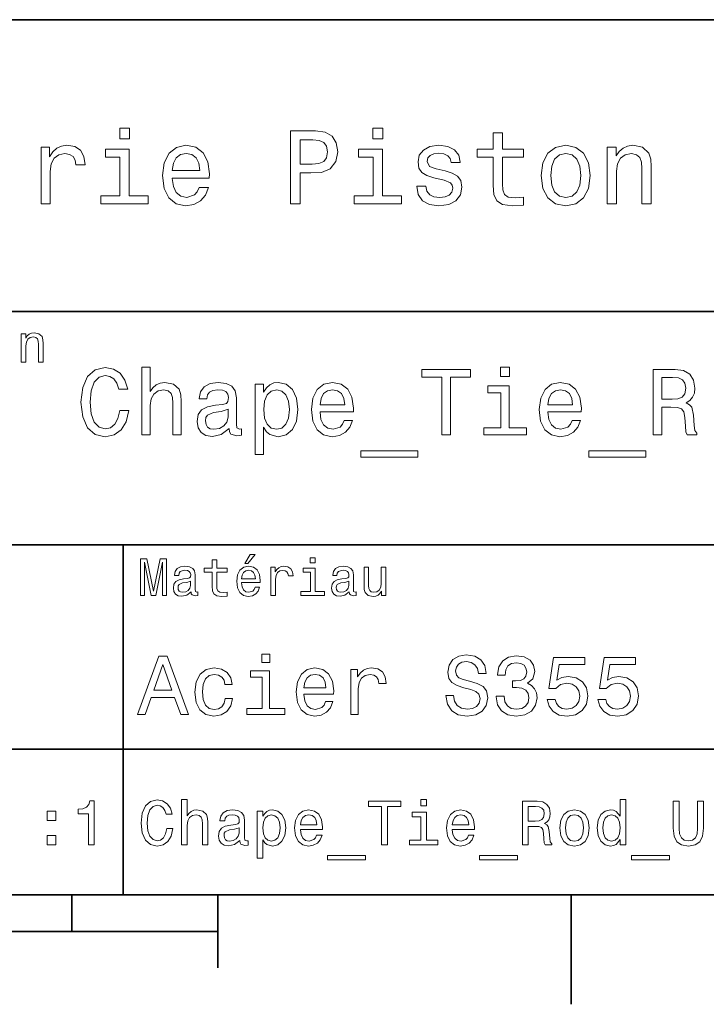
# Model space of a CAD drawing. Extents: x 0 to 297, y 0 to 210.
# Tile 6 of 8: x 185 to 232, y 2 to 70. Entities that reach past the tile are written whole.
import ezdxf

# ---------------------------------------------------------------- set-up
doc = ezdxf.new("R2010")
doc.units = 0

msp = doc.modelspace()

# ---------------------------------------------------------------- linework, layer by layer
at = {"color": 7, "lineweight": 35}
for p, q in [((97, 70), (287, 70)), ((162, 50), (287, 50)), ((162, 34), (287, 34)), ((162, 20), (287, 20)), ((10, 10), (287, 10)), ((97, 10), (287, 10)), ((98.5, 7.5), (198.5, 7.5))]:
    msp.add_line(p, q, dxfattribs=at)
at = {"color": 7, "lineweight": 35, "ltscale": 0.35}
msp.add_line((192, 20), (192, 34), dxfattribs=at)
at = {"color": 7, "lineweight": 35, "ltscale": 0.25}
msp.add_line((192, 10), (192, 20), dxfattribs=at)
at = {"color": 7, "lineweight": 35, "ltscale": 0.0625}
msp.add_line((188.5, 10), (188.5, 7.5), dxfattribs=at)
at = {"color": 7, "lineweight": 35, "ltscale": 0.125}
msp.add_line((198.5, 10), (198.5, 5), dxfattribs=at)
at = {"color": 7, "lineweight": 35, "ltscale": 0.1875}
msp.add_line((222.699997, 10), (222.699997, 2.5), dxfattribs=at)
at = {"color": 7, "lineweight": 13}
for points in [[(192.439484, 62.554031), (191.769455, 62.554031), (191.769455, 61.833572), (192.439484, 61.833572)], [(203.462524, 57.381123), (204.125351, 57.381123), (204.125351, 59.492073), (204.860229, 59.492073), (205.602295, 59.528095), (206.193085, 59.780258), (206.574921, 60.270172), (206.704605, 60.940201), (206.603745, 61.559795), (206.315552, 62.013687), (205.840057, 62.287464), (205.191635, 62.381123), (203.462524, 62.381123)], [(209.788177, 62.554031), (209.118149, 62.554031), (209.118149, 61.833572), (209.788177, 61.833572)], [(217.353027, 60.579971), (217.353027, 58.64193), (217.396255, 58.015129), (217.597992, 57.582851), (218.001434, 57.330688), (218.685883, 57.244236), (219.43515, 57.280258), (219.43515, 57.827808), (218.887604, 57.78458), (218.390488, 57.842216), (218.123917, 58.022331), (218.008652, 58.324928), (217.98703, 58.75), (217.98703, 60.579971), (219.43515, 60.579971), (219.43515, 61.120316), (217.98703, 61.120316), (217.98703, 62.251438), (217.353027, 62.251438), (217.353027, 61.120316), (216.257935, 61.120316), (216.257935, 60.579971)], [(205.01152, 61.76873), (205.443802, 61.725502), (205.760803, 61.588615), (205.94812, 61.336452), (206.01297, 60.940201), (205.940918, 60.522331), (205.746399, 60.270172), (205.414978, 60.140488), (204.96109, 60.104465), (204.125351, 60.104465), (204.125351, 61.76873)], [(186.380402, 57.381123), (187.014404, 57.381123), (187.014404, 59.592937), (187.079254, 60.12608), (187.273773, 60.507923), (187.590775, 60.738472), (188.015854, 60.817722), (188.332855, 60.767288), (188.570602, 60.623199), (188.714691, 60.378242), (188.765121, 60.046829), (189.406342, 60.046829), (189.319885, 60.630402), (189.082123, 61.048271), (188.685883, 61.30043), (188.145538, 61.386887), (187.778091, 61.32925), (187.46109, 61.185158), (187.180115, 60.940201), (186.956772, 60.608788), (186.956772, 61.25), (186.380402, 61.25)], [(192.417862, 57.914265), (192.417862, 61.120316), (190.789627, 61.120316), (190.789627, 60.579971), (191.783859, 60.579971), (191.783859, 57.914265), (190.48703, 57.914265), (190.48703, 57.381123), (193.729111, 57.381123), (193.729111, 57.914265)], [(195.37175, 59.131844), (197.907776, 59.131844), (197.914978, 59.427231), (197.799713, 60.255764), (197.482712, 60.875359), (196.978378, 61.25), (196.30835, 61.386887), (195.65274, 61.242794), (195.148407, 60.839336), (194.824203, 60.183716), (194.708923, 59.319164), (194.817001, 58.432995), (195.141205, 57.78458), (195.638321, 57.381123), (196.286743, 57.244236), (196.848694, 57.337894), (197.309799, 57.582851), (197.648407, 57.971901), (197.842941, 58.490631), (197.216141, 58.490631), (197.086456, 58.20245), (196.899139, 57.986309), (196.365997, 57.8134), (195.955322, 57.892651), (195.645538, 58.14481), (195.443802, 58.555473), (195.37175, 59.110229)], [(195.37175, 59.664986), (195.451004, 60.162102), (195.645538, 60.529537), (195.940918, 60.75288), (196.329971, 60.83213), (196.711807, 60.75288), (197.007202, 60.529537), (197.187317, 60.162102), (197.252167, 59.664986)], [(209.766571, 57.914265), (209.766571, 61.120316), (208.138321, 61.120316), (208.138321, 60.579971), (209.132568, 60.579971), (209.132568, 57.914265), (207.835724, 57.914265), (207.835724, 57.381123), (211.077805, 57.381123), (211.077805, 57.914265)], [(214.060516, 59.636166), (213.44812, 59.780258), (212.994232, 59.945965), (212.842941, 60.28458), (212.886169, 60.522331), (213.03746, 60.695244), (213.282425, 60.803314), (213.635437, 60.846542), (213.97406, 60.803314), (214.240631, 60.67363), (214.413544, 60.479107), (214.485596, 60.219738), (215.105194, 60.219738), (215.105194, 60.23415), (214.997116, 60.70245), (214.701721, 61.069885), (214.240631, 61.30043), (213.635437, 61.386887), (213.023056, 61.30043), (212.57637, 61.062679), (212.29538, 60.709652), (212.208939, 60.262966), (212.273773, 59.830688), (212.475494, 59.528095), (212.806915, 59.311958), (213.289627, 59.16066), (213.995682, 58.987751), (214.427948, 58.807636), (214.543228, 58.663544), (214.586456, 58.447407), (214.521606, 58.180836), (214.348694, 57.979107), (214.067719, 57.849422), (213.693085, 57.806194), (213.296829, 57.849422), (213.008636, 58.000721), (212.814117, 58.245674), (212.734863, 58.584293), (212.122482, 58.584293), (212.223343, 58.007923), (212.518738, 57.590057), (212.98703, 57.337894), (213.635437, 57.244236), (214.312683, 57.337894), (214.809799, 57.590057), (215.112396, 57.993515), (215.220459, 58.519451), (215.141205, 58.973343), (214.917862, 59.283138), (214.55043, 59.484871)], [(220.65274, 59.311958), (220.768005, 58.432995), (221.099426, 57.78458), (221.625366, 57.381123), (222.331421, 57.244236), (223.030258, 57.381123), (223.556198, 57.777374), (223.887604, 58.425793), (224.010086, 59.311958), (223.887604, 60.190922), (223.556198, 60.846542), (223.030258, 61.242794), (222.331421, 61.386887), (221.625366, 61.242794), (221.099426, 60.839336), (220.768005, 60.190922)], [(221.301147, 59.319164), (221.365997, 59.967579), (221.567719, 60.435879), (221.891937, 60.72406), (222.331421, 60.824928), (222.763687, 60.72406), (223.087891, 60.443081), (223.289627, 59.967579), (223.361679, 59.319164), (223.289627, 58.663544), (223.087891, 58.188038), (222.763687, 57.899853), (222.331421, 57.806194), (221.891937, 57.899853), (221.567719, 58.188038), (221.365997, 58.663544)], [(225.177246, 57.381123), (225.811249, 57.381123), (225.811249, 59.614552), (225.876083, 60.12608), (226.085022, 60.500717), (226.409225, 60.731266), (226.841507, 60.817722), (227.187317, 60.745674), (227.403458, 60.551151), (227.511536, 60.226944), (227.547546, 59.794666), (227.547546, 57.381123), (228.181564, 57.381123), (228.181564, 59.924351), (228.15274, 60.435879), (228.023056, 60.86095), (227.597992, 61.25), (226.935165, 61.386887), (226.567719, 61.336452), (226.257935, 61.199566), (225.991364, 60.969017), (225.782425, 60.659222), (225.782425, 61.25), (225.177246, 61.25)], [(185.024506, 46.530979), (185.341492, 46.530979), (185.341492, 47.647694), (185.373917, 47.903458), (185.478394, 48.090778), (185.640488, 48.206051), (185.856628, 48.249279), (186.029541, 48.213257), (186.137604, 48.115993), (186.19165, 47.953888), (186.209656, 47.737751), (186.209656, 46.530979), (186.526657, 46.530979), (186.526657, 47.802593), (186.512253, 48.058357), (186.447403, 48.270893), (186.234879, 48.465416), (185.903458, 48.533859), (185.719742, 48.508644), (185.56485, 48.440201), (185.431564, 48.324928), (185.327087, 48.170029), (185.327087, 48.465416), (185.024506, 48.465416)], [(191.774506, 43.203171), (191.644821, 42.658501), (191.430847, 42.269451), (191.132568, 42.029537), (190.782425, 41.951729), (190.360962, 42.068443), (190.030258, 42.418587), (189.809799, 42.989193), (189.73848, 43.780258), (189.809799, 44.564842), (190.023773, 45.14193), (190.354477, 45.492073), (190.782425, 45.615273), (191.093658, 45.55043), (191.359512, 45.368874), (191.567001, 45.077087), (191.709656, 44.675072), (192.325653, 44.675072), (192.131134, 45.291065), (191.793945, 45.757923), (191.333572, 46.049709), (190.782425, 46.153458), (190.095108, 45.991352), (189.569885, 45.537464), (189.232712, 44.791786), (189.115997, 43.780258), (189.232712, 42.76873), (189.569885, 42.023052), (190.095108, 41.562679), (190.782425, 41.407059), (191.385452, 41.530258), (191.871765, 41.873917), (192.215424, 42.438038), (192.396973, 43.203171)], [(193.285309, 41.530258), (193.855911, 41.530258), (193.855911, 43.540344), (193.914276, 44.000721), (194.10231, 44.337894), (194.394104, 44.545387), (194.783142, 44.623199), (195.094391, 44.558357), (195.28891, 44.383286), (195.386169, 44.091499), (195.418594, 43.70245), (195.418594, 41.530258), (195.989197, 41.530258), (195.989197, 43.819164), (195.963257, 44.279537), (195.846542, 44.662102), (195.463989, 45.012245), (194.867447, 45.135445), (194.543228, 45.090057), (194.26442, 44.966858), (194.030991, 44.772331), (193.855911, 44.506485), (193.855911, 46.185879), (193.285309, 46.185879)], [(213.846542, 41.530258), (214.443085, 41.530258), (214.443085, 45.485588), (215.804764, 45.485588), (215.804764, 46.030258), (212.478394, 46.030258), (212.478394, 45.485588), (213.846542, 45.485588)], [(218.469742, 46.185879), (217.866714, 46.185879), (217.866714, 45.537464), (218.469742, 45.537464)], [(228.312683, 41.530258), (228.91571, 41.530258), (228.91571, 43.430115), (229.531708, 43.430115), (229.985596, 43.41066), (230.270905, 43.319885), (230.426514, 43.105907), (230.491364, 42.723343), (230.523773, 42.139767), (230.562683, 41.757202), (230.640488, 41.530258), (231.32132, 41.530258), (231.32132, 41.653458), (231.172195, 41.835014), (231.120316, 42.172188), (231.074936, 42.898415), (230.964691, 43.4366), (230.815567, 43.605186), (230.582138, 43.728386), (230.841507, 43.890488), (231.023056, 44.117435), (231.139771, 44.402737), (231.17868, 44.746395), (231.087891, 45.291065), (230.828537, 45.699566), (230.400574, 45.945965), (229.817001, 46.030258), (228.312683, 46.030258)], [(229.648422, 45.479107), (230.043945, 45.440201), (230.322769, 45.317001), (230.497833, 45.090057), (230.556198, 44.733429), (230.491364, 44.357346), (230.316284, 44.130402), (230.018005, 44.013687), (229.609512, 43.981266), (228.91571, 43.981266), (228.91571, 45.479107)], [(199.257202, 41.98415), (199.257202, 41.964695), (199.289627, 41.744236), (199.386887, 41.588615), (199.795395, 41.465416), (200.113113, 41.517288), (200.113113, 41.958214), (199.976944, 41.938759), (199.795395, 42.023052), (199.76297, 42.282421), (199.76297, 44.085014), (199.685165, 44.545387), (199.458221, 44.869595), (199.062683, 45.064121), (198.505051, 45.135445), (197.960373, 45.057636), (197.558365, 44.837173), (197.305481, 44.493515), (197.221191, 44.039623), (197.221191, 44.000721), (197.733429, 44.000721), (197.778824, 44.273052), (197.921478, 44.467579), (198.154907, 44.584293), (198.485596, 44.629681), (198.803314, 44.59726), (199.030258, 44.5), (199.166428, 44.331409), (199.211823, 44.09798), (199.185883, 43.825645), (199.082138, 43.68948), (198.822769, 43.624638), (198.336456, 43.572765), (197.778824, 43.456051), (197.383286, 43.248558), (197.149857, 42.924351), (197.078537, 42.444523), (197.143372, 42.016571), (197.344391, 41.698845), (197.668594, 41.497837), (198.115997, 41.426514), (198.719025, 41.562679)], [(201.630402, 44.474064), (201.630402, 45.012245), (201.059799, 45.012245), (201.059799, 40.181557), (201.630402, 40.181557), (201.630402, 42.061958), (201.831421, 41.757202), (202.058365, 41.556194), (202.628967, 41.407059), (203.17363, 41.530258), (203.601593, 41.899857), (203.880402, 42.483429), (203.984161, 43.274494), (203.880402, 44.059078), (203.601593, 44.642651), (203.17363, 45.005764), (202.628967, 45.135445), (202.317734, 45.096542), (202.05188, 44.973343), (201.824936, 44.76585)], [(202.531708, 41.919308), (202.149139, 42.003601), (201.870316, 42.262966), (201.695251, 42.684437), (201.636887, 43.274494), (201.695251, 43.858067), (201.870316, 44.279537), (202.149139, 44.532421), (202.531708, 44.623199), (202.881851, 44.532421), (203.160675, 44.273052), (203.335739, 43.851585), (203.400574, 43.274494), (203.335739, 42.690922), (203.160675, 42.262966), (202.881851, 42.003601)], [(205.494965, 43.105907), (207.777374, 43.105907), (207.783875, 43.371758), (207.680115, 44.117435), (207.394821, 44.675072), (206.940933, 45.012245), (206.337906, 45.135445), (205.747849, 45.005764), (205.293945, 44.642651), (205.002167, 44.052593), (204.898422, 43.274494), (204.995682, 42.476944), (205.287476, 41.893372), (205.734879, 41.530258), (206.318451, 41.407059), (206.824219, 41.491352), (207.239197, 41.711815), (207.543945, 42.061958), (207.719025, 42.528816), (207.154907, 42.528816), (207.038193, 42.269451), (206.869598, 42.074928), (206.389771, 41.919308), (206.020172, 41.990631), (205.741364, 42.217579), (205.559799, 42.587173), (205.494965, 43.086452)], [(205.494965, 43.585735), (205.566284, 44.033138), (205.741364, 44.363831), (206.007202, 44.564842), (206.357361, 44.636166), (206.701019, 44.564842), (206.966858, 44.363831), (207.128967, 44.033138), (207.187317, 43.585735)], [(218.450287, 42.010086), (218.450287, 44.895531), (216.984879, 44.895531), (216.984879, 44.409222), (217.879684, 44.409222), (217.879684, 42.010086), (216.71254, 42.010086), (216.71254, 41.530258), (219.630402, 41.530258), (219.630402, 42.010086)], [(221.108795, 43.105907), (223.391205, 43.105907), (223.397705, 43.371758), (223.293945, 44.117435), (223.008652, 44.675072), (222.554764, 45.012245), (221.951736, 45.135445), (221.361679, 45.005764), (220.907776, 44.642651), (220.615997, 44.052593), (220.512253, 43.274494), (220.609512, 42.476944), (220.901306, 41.893372), (221.348709, 41.530258), (221.932281, 41.407059), (222.438049, 41.491352), (222.853027, 41.711815), (223.157776, 42.061958), (223.332855, 42.528816), (222.768738, 42.528816), (222.652023, 42.269451), (222.483429, 42.074928), (222.003601, 41.919308), (221.634003, 41.990631), (221.355194, 42.217579), (221.17363, 42.587173), (221.108795, 43.086452)], [(221.108795, 43.585735), (221.180115, 44.033138), (221.355194, 44.363831), (221.621033, 44.564842), (221.971191, 44.636166), (222.31485, 44.564842), (222.580688, 44.363831), (222.742798, 44.033138), (222.801147, 43.585735)], [(199.192368, 42.749279), (199.114563, 42.412102), (198.907059, 42.152737), (198.595825, 41.98415), (198.213257, 41.925793), (197.966858, 41.958214), (197.791794, 42.061958), (197.681564, 42.243515), (197.649139, 42.496395), (197.675079, 42.723343), (197.778824, 42.885445), (198.193802, 43.067001), (198.719025, 43.14481), (199.192368, 43.30043)], [(208.289627, 40.453888), (208.289627, 40), (212.193085, 40), (212.193085, 40.453888)], [(223.903458, 40.453888), (223.903458, 40), (227.806915, 40), (227.806915, 40.453888)], [(200.341492, 32.728386), (200.554031, 32.728386), (201.054749, 33.340778), (200.701736, 33.340778)], [(205.161377, 33.117435), (204.82637, 33.117435), (204.82637, 32.757202), (205.161377, 32.757202)], [(193.183716, 30.530979), (193.46109, 30.530979), (193.46109, 32.80043), (193.929398, 30.530979), (194.239197, 30.530979), (194.703888, 32.80043), (194.703888, 30.530979), (194.984863, 30.530979), (194.984863, 33.030979), (194.545395, 33.030979), (194.08429, 30.826368), (193.626801, 33.030979), (193.183716, 33.030979)], [(196.656342, 30.78314), (196.656342, 30.772333), (196.674347, 30.649855), (196.728394, 30.5634), (196.955338, 30.494957), (197.131851, 30.523775), (197.131851, 30.768732), (197.056198, 30.757925), (196.955338, 30.804754), (196.937317, 30.948847), (196.937317, 31.950287), (196.894089, 32.206051), (196.768005, 32.386166), (196.548264, 32.494236), (196.23848, 32.533859), (195.935883, 32.490635), (195.71254, 32.368156), (195.572052, 32.177231), (195.525223, 31.925072), (195.525223, 31.903458), (195.809799, 31.903458), (195.835022, 32.054756), (195.914261, 32.162823), (196.043945, 32.227665), (196.227661, 32.25288), (196.404175, 32.234871), (196.530258, 32.180836), (196.605911, 32.087173), (196.631119, 31.957493), (196.616714, 31.806194), (196.559082, 31.730547), (196.414978, 31.694523), (196.144806, 31.665705), (195.835022, 31.600864), (195.61528, 31.48559), (195.485596, 31.305475), (195.445969, 31.038904), (195.481995, 30.801151), (195.593658, 30.62464), (195.773773, 30.512968), (196.022339, 30.473343), (196.357346, 30.54899)], [(198.100861, 32.130402), (198.100861, 31.161383), (198.122482, 30.847982), (198.223343, 30.631844), (198.425079, 30.505762), (198.767288, 30.462536), (199.141937, 30.480547), (199.141937, 30.754322), (198.868149, 30.732708), (198.619598, 30.761526), (198.486313, 30.851583), (198.42868, 31.002882), (198.417862, 31.215418), (198.417862, 32.130402), (199.141937, 32.130402), (199.141937, 32.400574), (198.417862, 32.400574), (198.417862, 32.966137), (198.100861, 32.966137), (198.100861, 32.400574), (197.553314, 32.400574), (197.553314, 32.130402)], [(200.121765, 31.40634), (201.389771, 31.40634), (201.393372, 31.554033), (201.335739, 31.9683), (201.177231, 32.278099), (200.925079, 32.465416), (200.590057, 32.533859), (200.262253, 32.461815), (200.010086, 32.260086), (199.847977, 31.932276), (199.790344, 31.5), (199.844376, 31.056915), (200.006485, 30.732708), (200.255051, 30.530979), (200.579254, 30.462536), (200.860229, 30.509365), (201.090775, 30.631844), (201.260086, 30.826368), (201.357346, 31.085733), (201.043945, 31.085733), (200.979111, 30.941643), (200.885452, 30.833572), (200.618881, 30.747118), (200.413544, 30.786743), (200.258652, 30.912823), (200.157776, 31.118155), (200.121765, 31.395533)], [(202.131851, 30.530979), (202.448853, 30.530979), (202.448853, 31.636887), (202.481262, 31.903458), (202.578537, 32.094379), (202.73703, 32.209652), (202.94957, 32.249279), (203.108063, 32.224064), (203.226944, 32.152016), (203.298996, 32.029537), (203.324203, 31.863832), (203.644806, 31.863832), (203.601593, 32.155621), (203.482712, 32.364552), (203.284576, 32.490635), (203.014404, 32.533859), (202.830688, 32.505043), (202.672195, 32.432995), (202.531708, 32.310516), (202.420029, 32.144814), (202.420029, 32.465416), (202.131851, 32.465416)], [(205.150574, 30.79755), (205.150574, 32.400574), (204.336456, 32.400574), (204.336456, 32.130402), (204.833572, 32.130402), (204.833572, 30.79755), (204.185165, 30.79755), (204.185165, 30.530979), (205.806198, 30.530979), (205.806198, 30.79755)], [(207.499283, 30.78314), (207.499283, 30.772333), (207.517288, 30.649855), (207.57132, 30.5634), (207.798264, 30.494957), (207.974777, 30.523775), (207.974777, 30.768732), (207.899139, 30.757925), (207.798264, 30.804754), (207.780258, 30.948847), (207.780258, 31.950287), (207.73703, 32.206051), (207.610947, 32.386166), (207.391205, 32.494236), (207.081406, 32.533859), (206.778824, 32.490635), (206.555481, 32.368156), (206.414978, 32.177231), (206.368149, 31.925072), (206.368149, 31.903458), (206.65274, 31.903458), (206.677948, 32.054756), (206.757202, 32.162823), (206.886887, 32.227665), (207.070602, 32.25288), (207.247116, 32.234871), (207.373199, 32.180836), (207.448853, 32.087173), (207.47406, 31.957493), (207.459656, 31.806194), (207.402023, 31.730547), (207.257919, 31.694523), (206.987747, 31.665705), (206.677948, 31.600864), (206.458206, 31.48559), (206.328537, 31.305475), (206.28891, 31.038904), (206.324921, 30.801151), (206.4366, 30.62464), (206.616714, 30.512968), (206.86528, 30.473343), (207.200287, 30.54899)], [(210.010086, 32.465416), (209.693085, 32.465416), (209.693085, 31.348703), (209.657059, 31.089336), (209.552597, 30.902016), (209.390488, 30.786743), (209.177948, 30.750719), (209.008636, 30.779539), (208.900574, 30.865993), (208.83934, 31.013687), (208.824921, 31.222622), (208.824921, 32.465416), (208.507919, 32.465416), (208.507919, 31.193804), (208.518738, 30.93804), (208.587173, 30.725504), (208.796112, 30.530979), (209.131119, 30.462536), (209.311234, 30.487751), (209.466141, 30.552593), (209.599426, 30.664265), (209.707489, 30.826368), (209.707489, 30.530979), (210.010086, 30.530979)], [(200.121765, 31.672911), (200.161377, 31.921469), (200.258652, 32.105186), (200.406342, 32.216858), (200.600861, 32.256485), (200.791794, 32.216858), (200.939484, 32.105186), (201.029541, 31.921469), (201.061966, 31.672911)], [(196.620316, 31.208212), (196.577087, 31.020893), (196.461823, 30.876801), (196.28891, 30.78314), (196.07637, 30.750719), (195.939484, 30.768732), (195.842224, 30.826368), (195.780975, 30.927233), (195.76297, 31.067722), (195.777374, 31.193804), (195.835022, 31.283861), (196.065567, 31.384726), (196.357346, 31.427954), (196.620316, 31.514408)], [(207.463257, 31.208212), (207.420029, 31.020893), (207.304749, 30.876801), (207.131851, 30.78314), (206.919312, 30.750719), (206.782425, 30.768732), (206.68515, 30.826368), (206.623917, 30.927233), (206.605911, 31.067722), (206.620316, 31.193804), (206.677948, 31.283861), (206.908508, 31.384726), (207.200287, 31.427954), (207.463257, 31.514408)], [(192.982712, 22.360231), (193.51297, 22.360231), (193.933716, 23.536024), (195.530258, 23.536024), (195.951004, 22.360231), (196.492798, 22.360231), (195.028824, 26.365995), (194.440918, 26.365995)], [(202.048996, 26.49856), (201.51297, 26.49856), (201.51297, 25.922192), (202.048996, 25.922192)], [(214.642654, 23.680117), (214.118149, 23.680117), (214.233429, 23.069164), (214.521606, 22.619596), (214.965424, 22.348703), (215.564835, 22.250721), (216.158508, 22.342941), (216.60231, 22.596542), (216.88472, 22.994238), (216.988464, 23.518732), (216.902023, 23.991356), (216.659943, 24.296831), (216.268005, 24.49856), (215.743515, 24.648417), (215.293945, 24.757925), (215, 24.884727), (214.832855, 25.069164), (214.780975, 25.357349), (214.832855, 25.616714), (214.982712, 25.812681), (215.213257, 25.945246), (215.530258, 25.991356), (215.853027, 25.933718), (216.106628, 25.778099), (216.273773, 25.518732), (216.354462, 25.167149), (216.878967, 25.167149), (216.878967, 25.178675), (216.786743, 25.720463), (216.515854, 26.12392), (216.08934, 26.377522), (215.51297, 26.463978), (214.994232, 26.377522), (214.590775, 26.135448), (214.331406, 25.760807), (214.239197, 25.276657), (214.314117, 24.844381), (214.533142, 24.550434), (214.878967, 24.354467), (215.351593, 24.204613), (215.818451, 24.072046), (216.170029, 23.945246), (216.383286, 23.760807), (216.458206, 23.461096), (216.389053, 23.155621), (216.210373, 22.925074), (215.939484, 22.780981), (215.587891, 22.734871), (215.195969, 22.798271), (214.896255, 22.98271), (214.706055, 23.282421)], [(217.570602, 23.616716), (217.570602, 23.57637), (217.662827, 23.023056), (217.933716, 22.60807), (218.360229, 22.342941), (218.925079, 22.244957), (219.52449, 22.342941), (219.97406, 22.596542), (220.262253, 23), (220.365997, 23.518732), (220.319885, 23.858791), (220.193085, 24.135448), (219.985596, 24.348703), (219.708939, 24.504324), (220.083572, 24.815563), (220.216141, 25.311239), (220.129684, 25.760807), (219.881836, 26.100864), (219.478378, 26.314121), (218.925079, 26.38905), (218.406342, 26.296831), (218.008636, 26.043228), (217.749283, 25.639771), (217.662827, 25.103746), (217.662827, 25.063402), (218.175797, 25.063402), (218.221893, 25.432278), (218.371765, 25.697407), (218.613831, 25.858791), (218.953888, 25.916428), (219.253601, 25.870317), (219.472626, 25.749281), (219.605194, 25.553314), (219.657059, 25.288185), (219.605194, 25.005764), (219.466858, 24.815563), (219.224777, 24.700289), (218.896255, 24.665707), (218.671463, 24.671471), (218.671463, 24.216139), (218.953888, 24.227667), (219.317001, 24.175793), (219.587891, 24.037464), (219.749283, 23.812681), (219.806915, 23.518732), (219.743515, 23.184439), (219.57637, 22.9366), (219.311234, 22.780981), (218.959656, 22.729107), (218.596542, 22.786745), (218.331406, 22.959656), (218.164261, 23.236313), (218.100861, 23.616716)], [(194.118149, 24.025938), (194.734863, 25.789627), (195.351578, 24.025938)], [(221.0634, 23.40346), (221.190201, 22.930836), (221.472626, 22.56196), (221.887604, 22.331413), (222.417862, 22.244957), (223, 22.348703), (223.455322, 22.631124), (223.743515, 23.080692), (223.853027, 23.657061), (223.755035, 24.193085), (223.478378, 24.613834), (223.046112, 24.884727), (222.48703, 24.98271), (222.054749, 24.913546), (221.720459, 24.723343), (221.881836, 25.801153), (223.634003, 25.801153), (223.634003, 26.273777), (221.495682, 26.273777), (221.17868, 24.152739), (221.639771, 24.152739), (221.97406, 24.423632), (222.400574, 24.521614), (222.769455, 24.458214), (223.051865, 24.273777), (223.230545, 23.991356), (223.293945, 23.628242), (223.230545, 23.265131), (223.046112, 22.98271), (222.763687, 22.804035), (222.400574, 22.740635), (222.095093, 22.780981), (221.858795, 22.913546), (221.685883, 23.121038), (221.599426, 23.40346)], [(224.533142, 23.40346), (224.659943, 22.930836), (224.942352, 22.56196), (225.357346, 22.331413), (225.887604, 22.244957), (226.469742, 22.348703), (226.925064, 22.631124), (227.213257, 23.080692), (227.322769, 23.657061), (227.224777, 24.193085), (226.94812, 24.613834), (226.515839, 24.884727), (225.956772, 24.98271), (225.52449, 24.913546), (225.190201, 24.723343), (225.351578, 25.801153), (227.103745, 25.801153), (227.103745, 26.273777), (224.965424, 26.273777), (224.648407, 24.152739), (225.109512, 24.152739), (225.443802, 24.423632), (225.870316, 24.521614), (226.239197, 24.458214), (226.521606, 24.273777), (226.700287, 23.991356), (226.763687, 23.628242), (226.700287, 23.265131), (226.515839, 22.98271), (226.233429, 22.804035), (225.870316, 22.740635), (225.564835, 22.780981), (225.328522, 22.913546), (225.155609, 23.121038), (225.069153, 23.40346)], [(198.982712, 24.429396), (199.484146, 24.429396), (199.380402, 24.890491), (199.132568, 25.253603), (198.746399, 25.478386), (198.244949, 25.564842), (197.69165, 25.449568), (197.270889, 25.126802), (197.005768, 24.602306), (196.913544, 23.899136), (197, 23.201731), (197.259369, 22.682999), (197.668594, 22.360231), (198.227661, 22.250721), (198.723343, 22.337177), (199.109512, 22.579252), (199.374634, 22.959656), (199.489914, 23.46686), (199.005768, 23.46686), (198.919312, 23.144093), (198.757919, 22.902018), (198.527374, 22.752163), (198.244949, 22.706053), (197.893372, 22.780981), (197.639771, 23.011528), (197.484146, 23.386168), (197.432281, 23.916428), (197.484146, 24.43516), (197.645538, 24.809799), (197.904892, 25.040346), (198.244949, 25.121038), (198.544662, 25.069164), (198.769455, 24.9366), (198.919312, 24.717581)], [(202.031708, 22.786745), (202.031708, 25.351585), (200.729111, 25.351585), (200.729111, 24.91931), (201.52449, 24.91931), (201.52449, 22.786745), (200.48703, 22.786745), (200.48703, 22.360231), (203.080688, 22.360231), (203.080688, 22.786745)], [(204.394806, 23.760807), (206.42363, 23.760807), (206.429398, 23.99712), (206.337173, 24.659943), (206.083572, 25.155621), (205.680115, 25.455332), (205.144089, 25.564842), (204.619598, 25.449568), (204.216141, 25.126802), (203.956772, 24.602306), (203.864548, 23.910664), (203.951004, 23.201731), (204.210373, 22.682999), (204.608063, 22.360231), (205.126801, 22.250721), (205.57637, 22.325649), (205.945251, 22.521614), (206.216141, 22.832853), (206.371765, 23.247839), (205.870316, 23.247839), (205.766571, 23.017292), (205.616714, 22.844381), (205.190201, 22.706053), (204.861664, 22.769453), (204.613831, 22.971182), (204.452454, 23.299713), (204.394806, 23.743517)], [(204.394806, 24.187321), (204.458206, 24.585014), (204.613831, 24.878963), (204.850143, 25.057638), (205.161377, 25.121038), (205.466858, 25.057638), (205.703171, 24.878963), (205.84726, 24.585014), (205.899139, 24.187321)], [(207.610947, 22.360231), (208.118149, 22.360231), (208.118149, 24.129684), (208.170029, 24.556196), (208.325653, 24.861671), (208.579254, 25.04611), (208.919312, 25.10951), (209.172913, 25.069164), (209.363113, 24.953892), (209.478394, 24.757925), (209.518738, 24.492796), (210.031708, 24.492796), (209.96254, 24.959656), (209.772339, 25.293949), (209.455338, 25.495678), (209.023056, 25.564842), (208.729111, 25.518732), (208.47551, 25.40346), (208.250717, 25.207493), (208.072052, 24.942364), (208.072052, 25.455332), (207.610947, 25.455332)], [(189.621033, 13.428675), (190.014404, 13.428675), (190.014404, 16.450289), (189.720459, 16.450289), (189.642639, 16.1866), (189.48703, 16.009367), (189.249268, 15.905621), (188.920746, 15.871038), (188.920746, 15.564121), (189.621033, 15.564121)], [(195.001434, 14.543948), (194.914978, 14.180836), (194.772339, 13.92147), (194.573486, 13.761528), (194.340057, 13.709655), (194.059082, 13.787464), (193.838623, 14.020894), (193.691635, 14.401298), (193.644089, 14.928675), (193.691635, 15.45173), (193.83429, 15.836456), (194.054749, 16.069885), (194.340057, 16.152018), (194.547546, 16.108789), (194.724777, 15.987753), (194.863113, 15.793228), (194.958206, 15.525217), (195.368881, 15.525217), (195.239197, 15.93588), (195.014404, 16.247118), (194.707489, 16.441643), (194.340057, 16.510807), (193.881851, 16.402739), (193.531708, 16.100145), (193.306915, 15.603026), (193.229111, 14.928675), (193.306915, 14.254323), (193.531708, 13.757205), (193.881851, 13.450289), (194.340057, 13.346542), (194.742081, 13.428675), (195.066284, 13.657782), (195.295395, 14.033862), (195.416428, 14.543948)], [(196.008652, 13.428675), (196.389053, 13.428675), (196.389053, 14.768732), (196.427948, 15.075649), (196.553314, 15.300432), (196.747833, 15.438761), (197.007202, 15.490635), (197.214691, 15.447407), (197.344376, 15.330692), (197.409225, 15.136168), (197.430832, 14.876801), (197.430832, 13.428675), (197.811234, 13.428675), (197.811234, 14.954612), (197.793945, 15.261528), (197.716141, 15.516571), (197.46109, 15.75), (197.0634, 15.832133), (196.84726, 15.801874), (196.661377, 15.719741), (196.505768, 15.590058), (196.389053, 15.412825), (196.389053, 16.532421), (196.008652, 16.532421)], [(209.716141, 13.428675), (210.113831, 13.428675), (210.113831, 16.065563), (211.021606, 16.065563), (211.021606, 16.428675), (208.804031, 16.428675), (208.804031, 16.065563), (209.716141, 16.065563)], [(212.798279, 16.532421), (212.396255, 16.532421), (212.396255, 16.100145), (212.798279, 16.100145)], [(219.360229, 13.428675), (219.762253, 13.428675), (219.762253, 14.695246), (220.172913, 14.695246), (220.47551, 14.682277), (220.66571, 14.621758), (220.769455, 14.479107), (220.812683, 14.224064), (220.83429, 13.835014), (220.860229, 13.579971), (220.912109, 13.428675), (221.365997, 13.428675), (221.365997, 13.510807), (221.266571, 13.631845), (221.231995, 13.856628), (221.201736, 14.340778), (221.12825, 14.699568), (221.028824, 14.81196), (220.873199, 14.894093), (221.046112, 15.002162), (221.167145, 15.153459), (221.244965, 15.34366), (221.270905, 15.572767), (221.210373, 15.93588), (221.037476, 16.208214), (220.752167, 16.372478), (220.363113, 16.428675), (219.360229, 16.428675)], [(226.060516, 13.787464), (226.060516, 13.428675), (226.440918, 13.428675), (226.440918, 16.532421), (226.06485, 16.532421), (226.06485, 15.395534), (225.775223, 15.724064), (225.597992, 15.801874), (225.394821, 15.832133), (225.027374, 15.745678), (224.742081, 15.503603), (224.556198, 15.114553), (224.491364, 14.591499), (224.556198, 14.068444), (224.742081, 13.675073), (225.027374, 13.428675), (225.394821, 13.346542), (225.597992, 13.376801), (225.779541, 13.454611)], [(229.700287, 14.569885), (229.760803, 14.029539), (229.951019, 13.644813), (230.270905, 13.424352), (230.733429, 13.346542), (231.19165, 13.424352), (231.511536, 13.644813), (231.701736, 14.025216), (231.766571, 14.569885), (231.766571, 16.428675), (231.364563, 16.428675), (231.364563, 14.548271), (231.325653, 14.180836), (231.208939, 13.917148), (231.010086, 13.761528), (230.733429, 13.709655), (230.448135, 13.761528), (230.249283, 13.917148), (230.132568, 14.176514), (230.097992, 14.548271), (230.097992, 16.428675), (229.700287, 16.428675)], [(186.798264, 15.105908), (187.394806, 15.105908), (187.394806, 15.75), (186.798264, 15.75)], [(199.989914, 13.731268), (199.989914, 13.7183), (200.011536, 13.571326), (200.07637, 13.46758), (200.348709, 13.385448), (200.560516, 13.42003), (200.560516, 13.713977), (200.469742, 13.701009), (200.348709, 13.757205), (200.327087, 13.930116), (200.327087, 15.131845), (200.275223, 15.438761), (200.123917, 15.6549), (199.860229, 15.784582), (199.48848, 15.832133), (199.125366, 15.78026), (198.857346, 15.633286), (198.688766, 15.404179), (198.632568, 15.101585), (198.632568, 15.075649), (198.97406, 15.075649), (199.004318, 15.257205), (199.099426, 15.386889), (199.255051, 15.464698), (199.47551, 15.494957), (199.687317, 15.473343), (199.838623, 15.408502), (199.929398, 15.29611), (199.959656, 15.140491), (199.942368, 14.958934), (199.873199, 14.868156), (199.700287, 14.824928), (199.376083, 14.790346), (199.004318, 14.712537), (198.740631, 14.574208), (198.585022, 14.358069), (198.53746, 14.038185), (198.580688, 13.752882), (198.714691, 13.541066), (198.930832, 13.407061), (199.229111, 13.35951), (199.631119, 13.450289)], [(201.572052, 15.391211), (201.572052, 15.75), (201.19165, 15.75), (201.19165, 12.529539), (201.572052, 12.529539), (201.572052, 13.783141), (201.706055, 13.579971), (201.857346, 13.445966), (202.237747, 13.346542), (202.600861, 13.428675), (202.886169, 13.675073), (203.072052, 14.064121), (203.141205, 14.591499), (203.072052, 15.114553), (202.886169, 15.503603), (202.600861, 15.745678), (202.237747, 15.832133), (202.030258, 15.806196), (201.853027, 15.724064), (201.701736, 15.585735)], [(204.148422, 14.479107), (205.670029, 14.479107), (205.674347, 14.656341), (205.605194, 15.153459), (205.414993, 15.525217), (205.112396, 15.75), (204.710373, 15.832133), (204.317001, 15.745678), (204.014404, 15.503603), (203.819885, 15.110231), (203.750717, 14.591499), (203.815567, 14.059798), (204.010086, 13.67075), (204.308365, 13.428675), (204.697403, 13.346542), (205.034576, 13.402739), (205.311234, 13.549712), (205.514404, 13.783141), (205.631119, 14.09438), (205.255051, 14.09438), (205.177231, 13.92147), (205.06485, 13.791787), (204.744965, 13.688041), (204.498566, 13.735591), (204.312683, 13.886888), (204.19165, 14.133286), (204.148422, 14.466139)], [(212.785309, 13.748559), (212.785309, 15.672191), (211.80835, 15.672191), (211.80835, 15.347983), (212.404907, 15.347983), (212.404907, 13.748559), (211.626801, 13.748559), (211.626801, 13.428675), (213.572052, 13.428675), (213.572052, 13.748559)], [(214.557632, 14.479107), (216.079254, 14.479107), (216.083572, 14.656341), (216.014404, 15.153459), (215.824203, 15.525217), (215.521622, 15.75), (215.119598, 15.832133), (214.726227, 15.745678), (214.42363, 15.503603), (214.229111, 15.110231), (214.159943, 14.591499), (214.224792, 14.059798), (214.419312, 13.67075), (214.717575, 13.428675), (215.106628, 13.346542), (215.443802, 13.402739), (215.720459, 13.549712), (215.92363, 13.783141), (216.040344, 14.09438), (215.664261, 14.09438), (215.586456, 13.92147), (215.47406, 13.791787), (215.154175, 13.688041), (214.907776, 13.735591), (214.721909, 13.886888), (214.600861, 14.133286), (214.557632, 14.466139)], [(220.250717, 16.061239), (220.514404, 16.035303), (220.700287, 15.953171), (220.817001, 15.801874), (220.855911, 15.564121), (220.812683, 15.313401), (220.695969, 15.162104), (220.497116, 15.084294), (220.224792, 15.06268), (219.762253, 15.06268), (219.762253, 16.061239)], [(221.919312, 14.587176), (221.98848, 14.059798), (222.187317, 13.67075), (222.502884, 13.428675), (222.926514, 13.346542), (223.345825, 13.428675), (223.661392, 13.666427), (223.860229, 14.055476), (223.933716, 14.587176), (223.860229, 15.114553), (223.661392, 15.507925), (223.345825, 15.745678), (222.926514, 15.832133), (222.502884, 15.745678), (222.187317, 15.503603), (221.98848, 15.114553)], [(202.172913, 13.688041), (201.917862, 13.744237), (201.731995, 13.917148), (201.61528, 14.198127), (201.57637, 14.591499), (201.61528, 14.980548), (201.731995, 15.261528), (201.917862, 15.430116), (202.172913, 15.490635), (202.406342, 15.430116), (202.592224, 15.257205), (202.708939, 14.976225), (202.752167, 14.591499), (202.708939, 14.20245), (202.592224, 13.917148), (202.406342, 13.744237)], [(204.148422, 14.798992), (204.195969, 15.097262), (204.312683, 15.317724), (204.489914, 15.45173), (204.723343, 15.49928), (204.952454, 15.45173), (205.129684, 15.317724), (205.237747, 15.097262), (205.276657, 14.798992)], [(214.557632, 14.798992), (214.605194, 15.097262), (214.721909, 15.317724), (214.899139, 15.45173), (215.132568, 15.49928), (215.361679, 15.45173), (215.53891, 15.317724), (215.646973, 15.097262), (215.685883, 14.798992)], [(222.308365, 14.591499), (222.34726, 14.980548), (222.468307, 15.261528), (222.662827, 15.434439), (222.926514, 15.494957), (223.185883, 15.434439), (223.380402, 15.26585), (223.50145, 14.980548), (223.544678, 14.591499), (223.50145, 14.198127), (223.380402, 13.912825), (223.185883, 13.739914), (222.926514, 13.683718), (222.662827, 13.739914), (222.468307, 13.912825), (222.34726, 14.198127)], [(225.459656, 15.490635), (225.710388, 15.430116), (225.900574, 15.261528), (226.01297, 14.980548), (226.056198, 14.591499), (226.01297, 14.198127), (225.900574, 13.917148), (225.710388, 13.744237), (225.459656, 13.688041), (225.221909, 13.744237), (225.040344, 13.917148), (224.919312, 14.20245), (224.880402, 14.591499), (224.919312, 14.976225), (225.040344, 15.257205), (225.221909, 15.430116)], [(199.946686, 14.241355), (199.894806, 14.016571), (199.756485, 13.84366), (199.548996, 13.731268), (199.293945, 13.692364), (199.129684, 13.713977), (199.01297, 13.783141), (198.939484, 13.904179), (198.917862, 14.072767), (198.935165, 14.224064), (199.004318, 14.332133), (199.280975, 14.453171), (199.631119, 14.505044), (199.946686, 14.60879)], [(186.798264, 13.428675), (187.394806, 13.428675), (187.394806, 14.072767), (186.798264, 14.072767)], [(206.011536, 12.711096), (206.011536, 12.408502), (208.613831, 12.408502), (208.613831, 12.711096)], [(216.420746, 12.711096), (216.420746, 12.408502), (219.023056, 12.408502), (219.023056, 12.711096)], [(226.829971, 12.711096), (226.829971, 12.408502), (229.432281, 12.408502), (229.432281, 12.711096)]]:
    msp.add_lwpolyline(points, close=True, dxfattribs=at)

doc.saveas('drawing.dxf')
